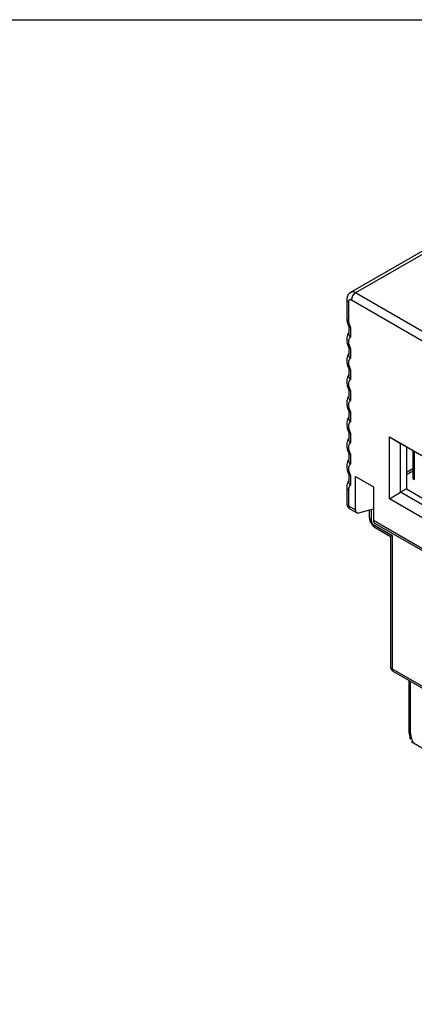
# Model space of a CAD drawing. Header units: inches. Extents: x 0.2 to 10.8, y 0.2 to 8.2.
# Tile 10 of 14: x 8.44 to 9.22, y 6.305 to 8.25. Entities that reach past the tile are written whole.
import ezdxf

# ---------------------------------------------------------------- set-up
doc = ezdxf.new("R2010")
doc.units = ezdxf.units.IN
doc.header["$MEASUREMENT"] = 0
doc.layers.add('TEXT', color=140, linetype='Continuous', lineweight=25)

msp = doc.modelspace()

# ---------------------------------------------------------------- linework, layer by layer
for p, q in [((9.3416, 7.8545), (9.0936, 7.7113)), ((9.3515, 7.8535), (9.1034, 7.7104)), ((10.3144, 7.0113), (9.1034, 7.7104)), ((9.0861, 7.6975), (9.0861, 7.6605)), ((9.0895, 7.6927), (9.0895, 7.6557)), ((10.3061, 6.9968), (9.0951, 7.6959)), ((9.0902, 7.6441), (9.0902, 7.6304)), ((9.0937, 7.6418), (9.0937, 7.623)), ((9.0902, 7.6023), (9.0902, 7.5886)), ((9.0937, 7.6), (9.0937, 7.5812)), ((9.0902, 7.5605), (9.0902, 7.5468)), ((9.0937, 7.5582), (9.0937, 7.5394)), ((9.0902, 7.5187), (9.0902, 7.505)), ((9.0937, 7.5164), (9.0937, 7.4976)), ((9.0902, 7.4769), (9.0902, 7.4632)), ((9.0937, 7.4747), (9.0937, 7.4558)), ((9.0902, 7.4351), (9.0902, 7.4214)), ((9.0937, 7.4329), (9.0937, 7.414)), ((9.1703, 7.4259), (9.3607, 7.3159)), ((9.1703, 7.3037), (9.1703, 7.4259)), ((9.1703, 7.4259), (9.1925, 7.413)), ((9.1925, 7.413), (9.3607, 7.3159)), ((9.1925, 7.3166), (9.1925, 7.413)), ((9.0902, 7.3933), (9.0902, 7.3796)), ((9.0937, 7.3911), (9.0937, 7.3722)), ((9.2039, 7.4064), (9.2039, 7.3231)), ((9.2167, 7.3974), (9.2167, 7.3441)), ((9.2196, 7.3951), (9.2196, 7.3418)), ((9.2167, 7.3627), (9.2039, 7.3553)), ((9.2039, 7.3513), (9.2167, 7.3587)), ((9.0902, 7.3515), (9.0902, 7.3378)), ((9.0937, 7.3493), (9.0937, 7.3304)), ((9.1034, 7.3477), (9.1388, 7.3273)), ((9.1034, 7.2815), (9.1034, 7.3477)), ((9.0861, 7.3262), (9.0861, 7.2943)), ((9.0895, 7.3214), (9.0895, 7.2895)), ((9.1388, 7.3273), (9.1388, 7.2611)), ((9.1703, 7.3037), (9.1925, 7.3166)), ((9.2039, 7.3231), (9.1925, 7.3166)), ((9.3607, 7.2195), (9.1925, 7.3166)), ((9.2039, 7.3231), (9.3607, 7.2326)), ((9.3607, 7.1938), (9.1703, 7.3037)), ((9.0895, 7.2895), (9.1034, 7.2815)), ((9.0911, 7.2847), (9.0912, 7.2846)), ((9.092, 7.2841), (9.1059, 7.2761)), ((9.1096, 7.2757), (9.1388, 7.2836)), ((9.1306, 7.2814), (9.1306, 7.2667)), ((9.1341, 7.2823), (9.1341, 7.2619)), ((9.1388, 7.2611), (9.3607, 7.133)), ((9.1411, 7.2557), (9.3607, 7.129)), ((9.1396, 7.2523), (9.1758, 7.2314)), ((9.1421, 7.2469), (9.1724, 7.2294)), ((9.1724, 7.2294), (9.1724, 6.9726)), ((9.1758, 7.2314), (9.1758, 6.9678)), ((9.1758, 6.9678), (10.3144, 6.3105)), ((9.1783, 6.9624), (10.3169, 6.305)), ((9.2086, 6.9449), (9.2086, 6.8456)), ((9.212, 6.8408), (9.212, 6.9429)), ((9.2179, 6.8213), (9.361, 6.7387))]:
    msp.add_line(p, q)
at = {"flags": 128}
for points in [[(9.0921, 7.7102), (9.0936, 7.7113), (9.0938, 7.7114)], [(9.0913, 7.2846), (9.0917, 7.2843), (9.092, 7.2841)], [(9.1034, 7.2815), (9.1036, 7.28), (9.1039, 7.2786), (9.1044, 7.2775), (9.1052, 7.2766), (9.1061, 7.276), (9.1072, 7.2756), (9.1084, 7.2755), (9.1096, 7.2757)]]:
    msp.add_lwpolyline(points, dxfattribs=at)
for centre, radius, start, end in [((9.0977, 7.7022), 0.00997, 54.4992, 112.9782), ((9.1132, 7.6951), 0.0182, 122.6055, 177.3948), ((9.0917, 7.6979), 0.00566, 183.9927, 247.2674), ((9.092, 7.6611), 0.00594, 185.6948, 245.6253), ((9.092, 7.3268), 0.00595, 185.9437, 245.6036), ((9.092, 7.2949), 0.00594, 185.6948, 245.6253), ((9.096, 7.2891), 0.00653, 176.1622, 222.8298), ((9.1365, 7.2673), 0.00594, 185.6948, 245.6253), ((9.1453, 7.2515), 0.00566, 172.7442, 235.9436), ((9.1783, 6.9732), 0.00594, 185.6948, 245.6253), ((9.1814, 6.967), 0.00566, 172.7442, 235.9436), ((9.2145, 6.8462), 0.00594, 185.6948, 245.6253)]:
    msp.add_arc(centre, radius, start, end)
for centre, major_axis, ratio, start_param, end_param in [((9.2364, 7.4027), (0.0196, 0.0058), 0.282924, 2.845142, 3.602856), ((9.2364, 7.3495), (0.0196, 0.0058), 0.282924, 3.057693, 3.602856), ((9.1467, 7.2661), (0.0055, 0.0105), 0.546169, 2.332377, 3.117857), ((9.1842, 7.2362), (0.0118, 0.0068), 0.00007, 2.356154, 3.141633)]:
    msp.add_ellipse(centre, major_axis=major_axis, ratio=ratio, start_param=start_param, end_param=end_param)
for points, knots in [([(9.0936, 7.7113), (9.0925, 7.7106), (9.0903, 7.709), (9.0879, 7.7055), (9.0864, 7.7016), (9.0862, 7.6988), (9.0861, 7.6975)], [0, 0, 0, 0, 0.264782, 0.524762, 0.771878, 1, 1, 1, 1]), ([(9.0951, 7.6959), (9.0947, 7.6961), (9.094, 7.6965), (9.093, 7.6967), (9.092, 7.6967), (9.0909, 7.6962), (9.0897, 7.6951), (9.0896, 7.6935), (9.0895, 7.6927)], [0, 0, 0, 0, 0.1271995, 0.2497457, 0.3726998, 0.5010746, 0.7497435, 1, 1, 1, 1]), ([(9.0861, 7.6605), (9.0862, 7.6592), (9.0862, 7.6564), (9.087, 7.6525), (9.0881, 7.6486), (9.0892, 7.6457), (9.0902, 7.6439), (9.0905, 7.6433)], [0, 0, 0, 0, 0.230162, 0.487955, 0.678883, 0.891845, 1, 1, 1, 1]), ([(9.0895, 7.6557), (9.0896, 7.655), (9.0896, 7.6535), (9.09, 7.6512), (9.0907, 7.6485), (9.0918, 7.6453), (9.0931, 7.643), (9.0937, 7.6418)], [0, 0, 0, 0, 0.16657, 0.332321, 0.500198, 0.749369, 1, 1, 1, 1]), ([(9.0902, 7.6325), (9.0896, 7.6315), (9.0879, 7.6292), (9.0866, 7.6248), (9.0859, 7.6198), (9.0862, 7.6149), (9.087, 7.6107), (9.0881, 7.6068), (9.0892, 7.604), (9.09, 7.6024), (9.0903, 7.602)], [0, 0, 0, 0, 0.118263, 0.281067, 0.44612, 0.598892, 0.737811, 0.840697, 0.955456, 1, 1, 1, 1]), ([(9.0937, 7.623), (9.0927, 7.6242), (9.0909, 7.6265), (9.0901, 7.6292), (9.0903, 7.6303), (9.0903, 7.6304)], [0, 0, 0, 0, 0.515472, 0.97176, 1, 1, 1, 1]), ([(9.0937, 7.6418), (9.0927, 7.642), (9.0911, 7.6423), (9.0907, 7.6431), (9.0906, 7.6434)], [0, 0, 0, 0, 0.657307, 1, 1, 1, 1]), ([(9.0937, 7.623), (9.0933, 7.6227), (9.0924, 7.6222), (9.0914, 7.621), (9.0904, 7.6193), (9.0897, 7.617), (9.0894, 7.614), (9.0897, 7.6106), (9.0905, 7.6071), (9.0918, 7.6035), (9.0931, 7.6012), (9.0937, 7.6)], [0, 0, 0, 0, 0.082965, 0.16586, 0.250139, 0.373673, 0.500084, 0.623615, 0.750026, 0.874287, 1, 1, 1, 1]), ([(9.0902, 7.5907), (9.0896, 7.5897), (9.0879, 7.5874), (9.0866, 7.583), (9.0859, 7.578), (9.0862, 7.5731), (9.087, 7.5689), (9.0881, 7.5651), (9.0892, 7.5623), (9.09, 7.5607), (9.0902, 7.5602)], [0, 0, 0, 0, 0.1184601, 0.2815346, 0.446863, 0.599889, 0.7390388, 0.8420962, 0.9570468, 1, 1, 1, 1]), ([(9.0937, 7.5812), (9.0927, 7.5824), (9.0909, 7.5847), (9.0901, 7.5874), (9.0903, 7.5885), (9.0903, 7.5886)], [0, 0, 0, 0, 0.515472, 0.97176, 1, 1, 1, 1]), ([(9.0937, 7.6), (9.0927, 7.6002), (9.0911, 7.6005), (9.0907, 7.6013), (9.0906, 7.6016)], [0, 0, 0, 0, 0.657307, 1, 1, 1, 1]), ([(9.0937, 7.5812), (9.0933, 7.5809), (9.0924, 7.5804), (9.0914, 7.5792), (9.0904, 7.5775), (9.0897, 7.5752), (9.0894, 7.5722), (9.0897, 7.5688), (9.0905, 7.5653), (9.0918, 7.5617), (9.0931, 7.5594), (9.0937, 7.5582)], [0, 0, 0, 0, 0.082965, 0.16586, 0.250139, 0.373673, 0.500084, 0.623615, 0.750026, 0.874287, 1, 1, 1, 1]), ([(9.0902, 7.549), (9.0896, 7.548), (9.0879, 7.5456), (9.0866, 7.5412), (9.0859, 7.5362), (9.0862, 7.5313), (9.087, 7.5271), (9.0881, 7.5233), (9.0892, 7.5205), (9.09, 7.5189), (9.0902, 7.5184)], [0, 0, 0, 0, 0.11846, 0.281535, 0.446863, 0.599889, 0.739039, 0.842096, 0.957047, 1, 1, 1, 1]), ([(9.0937, 7.5394), (9.0927, 7.5406), (9.0909, 7.5429), (9.0901, 7.5456), (9.0903, 7.5467), (9.0903, 7.5468)], [0, 0, 0, 0, 0.515472, 0.97176, 1, 1, 1, 1]), ([(9.0937, 7.5582), (9.0927, 7.5584), (9.0911, 7.5587), (9.0907, 7.5595), (9.0906, 7.5598)], [0, 0, 0, 0, 0.657307, 1, 1, 1, 1]), ([(9.0937, 7.5394), (9.0933, 7.5391), (9.0924, 7.5386), (9.0914, 7.5374), (9.0904, 7.5358), (9.0897, 7.5334), (9.0894, 7.5304), (9.0897, 7.527), (9.0905, 7.5235), (9.0918, 7.5199), (9.0931, 7.5176), (9.0937, 7.5164)], [0, 0, 0, 0, 0.0829651, 0.1658602, 0.2501394, 0.3736726, 0.5000838, 0.6236146, 0.7500259, 0.8742872, 1, 1, 1, 1]), ([(9.0937, 7.5164), (9.0927, 7.5166), (9.0911, 7.5169), (9.0907, 7.5177), (9.0906, 7.518)], [0, 0, 0, 0, 0.657307, 1, 1, 1, 1]), ([(9.0902, 7.5072), (9.0896, 7.5062), (9.0879, 7.5038), (9.0866, 7.4994), (9.0859, 7.4944), (9.0862, 7.4896), (9.087, 7.4853), (9.0881, 7.4815), (9.0892, 7.4787), (9.09, 7.4771), (9.0903, 7.4766)], [0, 0, 0, 0, 0.118263, 0.281067, 0.44612, 0.598892, 0.737811, 0.840697, 0.955456, 1, 1, 1, 1]), ([(9.0937, 7.4976), (9.0933, 7.4973), (9.0924, 7.4968), (9.0914, 7.4956), (9.0904, 7.494), (9.0897, 7.4917), (9.0894, 7.4886), (9.0897, 7.4853), (9.0905, 7.4817), (9.0918, 7.4781), (9.0931, 7.4758), (9.0937, 7.4747)], [0, 0, 0, 0, 0.0829651, 0.1658602, 0.2501394, 0.3736726, 0.5000838, 0.6236146, 0.7500259, 0.8742872, 1, 1, 1, 1]), ([(9.0937, 7.4976), (9.0927, 7.4988), (9.0909, 7.5011), (9.0901, 7.5038), (9.0903, 7.5049), (9.0903, 7.505)], [0, 0, 0, 0, 0.515472, 0.97176, 1, 1, 1, 1]), ([(9.0937, 7.4747), (9.0927, 7.4748), (9.0911, 7.4751), (9.0907, 7.4759), (9.0906, 7.4762)], [0, 0, 0, 0, 0.657307, 1, 1, 1, 1]), ([(9.0902, 7.4654), (9.0896, 7.4644), (9.0879, 7.462), (9.0866, 7.4576), (9.0859, 7.4526), (9.0862, 7.4478), (9.087, 7.4435), (9.0881, 7.4397), (9.0892, 7.4369), (9.09, 7.4353), (9.0903, 7.4348)], [0, 0, 0, 0, 0.1182632, 0.2810667, 0.4461204, 0.598892, 0.7378106, 0.8406967, 0.9554563, 1, 1, 1, 1]), ([(9.0937, 7.4558), (9.0933, 7.4556), (9.0924, 7.455), (9.0914, 7.4538), (9.0904, 7.4522), (9.0897, 7.4499), (9.0894, 7.4468), (9.0897, 7.4435), (9.0905, 7.4399), (9.0918, 7.4363), (9.0931, 7.434), (9.0937, 7.4329)], [0, 0, 0, 0, 0.082965, 0.16586, 0.250139, 0.373673, 0.500084, 0.623615, 0.750026, 0.874287, 1, 1, 1, 1]), ([(9.0937, 7.4558), (9.0927, 7.457), (9.0909, 7.4593), (9.0901, 7.462), (9.0903, 7.4631), (9.0903, 7.4632)], [0, 0, 0, 0, 0.515472, 0.97176, 1, 1, 1, 1]), ([(9.0937, 7.4329), (9.0927, 7.433), (9.0911, 7.4333), (9.0907, 7.4342), (9.0906, 7.4344)], [0, 0, 0, 0, 0.657307, 1, 1, 1, 1]), ([(9.0902, 7.4236), (9.0896, 7.4226), (9.0879, 7.4202), (9.0866, 7.4158), (9.0859, 7.4108), (9.0862, 7.406), (9.087, 7.4017), (9.0881, 7.3979), (9.0892, 7.3951), (9.09, 7.3935), (9.0903, 7.393)], [0, 0, 0, 0, 0.1182632, 0.2810667, 0.4461204, 0.598892, 0.7378106, 0.8406967, 0.9554563, 1, 1, 1, 1]), ([(9.0937, 7.414), (9.0933, 7.4138), (9.0924, 7.4132), (9.0914, 7.412), (9.0904, 7.4104), (9.0897, 7.4081), (9.0894, 7.405), (9.0897, 7.4017), (9.0905, 7.3981), (9.0918, 7.3945), (9.0931, 7.3922), (9.0937, 7.3911)], [0, 0, 0, 0, 0.082965, 0.16586, 0.250139, 0.373673, 0.500084, 0.623615, 0.750026, 0.874287, 1, 1, 1, 1]), ([(9.0937, 7.414), (9.0927, 7.4152), (9.0909, 7.4175), (9.0901, 7.4202), (9.0903, 7.4214), (9.0903, 7.4214)], [0, 0, 0, 0, 0.515472, 0.97176, 1, 1, 1, 1]), ([(9.0937, 7.3911), (9.0927, 7.3912), (9.0911, 7.3915), (9.0907, 7.3924), (9.0906, 7.3927)], [0, 0, 0, 0, 0.657307, 1, 1, 1, 1]), ([(9.0902, 7.3818), (9.0896, 7.3808), (9.0879, 7.3784), (9.0866, 7.374), (9.0859, 7.3691), (9.0862, 7.3642), (9.087, 7.3599), (9.0881, 7.3561), (9.0892, 7.3533), (9.09, 7.3517), (9.0903, 7.3512)], [0, 0, 0, 0, 0.1182632, 0.2810667, 0.4461204, 0.598892, 0.7378106, 0.8406967, 0.9554563, 1, 1, 1, 1]), ([(9.0937, 7.3722), (9.0933, 7.372), (9.0924, 7.3714), (9.0914, 7.3702), (9.0904, 7.3686), (9.0897, 7.3663), (9.0894, 7.3632), (9.0897, 7.3599), (9.0905, 7.3564), (9.0918, 7.3527), (9.0931, 7.3504), (9.0937, 7.3493)], [0, 0, 0, 0, 0.082965, 0.16586, 0.250139, 0.373673, 0.500084, 0.623615, 0.750026, 0.874287, 1, 1, 1, 1]), ([(9.0937, 7.3722), (9.0927, 7.3735), (9.0909, 7.3758), (9.0901, 7.3784), (9.0903, 7.3796), (9.0903, 7.3796)], [0, 0, 0, 0, 0.515472, 0.97176, 1, 1, 1, 1]), ([(9.0902, 7.34), (9.0896, 7.339), (9.0879, 7.3366), (9.0866, 7.3322), (9.086, 7.3286), (9.0861, 7.3265), (9.0861, 7.3262)], [0, 0, 0, 0, 0.2490466, 0.5918891, 0.9394702, 1, 1, 1, 1]), ([(9.0937, 7.3304), (9.0927, 7.3317), (9.0909, 7.334), (9.0901, 7.3366), (9.0903, 7.3378), (9.0903, 7.3378)], [0, 0, 0, 0, 0.515472, 0.97176, 1, 1, 1, 1]), ([(9.0937, 7.3493), (9.0927, 7.3495), (9.0911, 7.3497), (9.0907, 7.3506), (9.0906, 7.3509)], [0, 0, 0, 0, 0.6573068, 1, 1, 1, 1]), ([(9.0937, 7.3304), (9.0933, 7.3302), (9.0924, 7.3296), (9.0914, 7.3285), (9.0904, 7.3268), (9.0897, 7.3245), (9.0896, 7.3224), (9.0895, 7.3214)], [0, 0, 0, 0, 0.16657, 0.332321, 0.500198, 0.749369, 1, 1, 1, 1]), ([(9.0861, 7.2943), (9.0862, 7.2931), (9.0864, 7.2904), (9.0883, 7.287), (9.0902, 7.2854), (9.0911, 7.2847)], [0, 0, 0, 0, 0.339161, 0.696735, 1, 1, 1, 1]), ([(9.1308, 7.2654), (9.1309, 7.2641), (9.1311, 7.2618), (9.1324, 7.2584), (9.1339, 7.2554), (9.1358, 7.2526), (9.1381, 7.2498), (9.1399, 7.2485), (9.141, 7.2477)], [0, 0, 0, 0, 0.204007, 0.350453, 0.500008, 0.649563, 0.796011, 1, 1, 1, 1]), ([(9.1341, 7.2619), (9.1341, 7.2615), (9.1341, 7.2606), (9.1344, 7.2592), (9.135, 7.2578), (9.1359, 7.256), (9.1374, 7.2538), (9.1389, 7.2528), (9.1396, 7.2523)], [0, 0, 0, 0, 0.127199, 0.249746, 0.3727, 0.501075, 0.749743, 1, 1, 1, 1]), ([(9.1724, 6.9726), (9.1724, 6.972), (9.1724, 6.9705), (9.173, 6.9685), (9.1737, 6.9672), (9.174, 6.9667)], [0, 0, 0, 0, 0.2794627, 0.71839, 1, 1, 1, 1]), ([(9.174, 6.9667), (9.1748, 6.9656), (9.1759, 6.964), (9.1776, 6.9627), (9.1782, 6.9624), (9.1783, 6.9624)], [0, 0, 0, 0, 0.66739, 0.94644, 1, 1, 1, 1]), ([(9.2086, 6.8456), (9.2086, 6.845), (9.2085, 6.8427), (9.2091, 6.8386), (9.2102, 6.8338), (9.2112, 6.8306), (9.2118, 6.8292), (9.2118, 6.829)], [0, 0, 0, 0, 0.103413, 0.426531, 0.735579, 0.961565, 1, 1, 1, 1]), ([(9.212, 6.8408), (9.212, 6.84), (9.2121, 6.8385), (9.2124, 6.8361), (9.2128, 6.8337), (9.2137, 6.8304), (9.2152, 6.8262), (9.217, 6.8229), (9.2179, 6.8213)], [0, 0, 0, 0, 0.125139, 0.249404, 0.374038, 0.500277, 0.749409, 1, 1, 1, 1]), ([(9.2232, 6.8183), (9.2215, 6.8192), (9.2199, 6.8201), (9.2171, 6.8218), (9.2158, 6.8225), (9.2142, 6.8234), (9.214, 6.8235), (9.2153, 6.8228), (9.2165, 6.8221), (9.2179, 6.8213)], [0, 0, 0, 0, 0.25, 0.25, 0.5, 0.5, 0.75, 0.75, 1, 1, 1, 1])]:
    msp.add_open_spline(points, degree=3, knots=knots)
at = {"layer": 'TEXT'}
msp.add_line((0.25, 8.25), (10.75, 8.25), dxfattribs=at)

doc.saveas('drawing.dxf')
